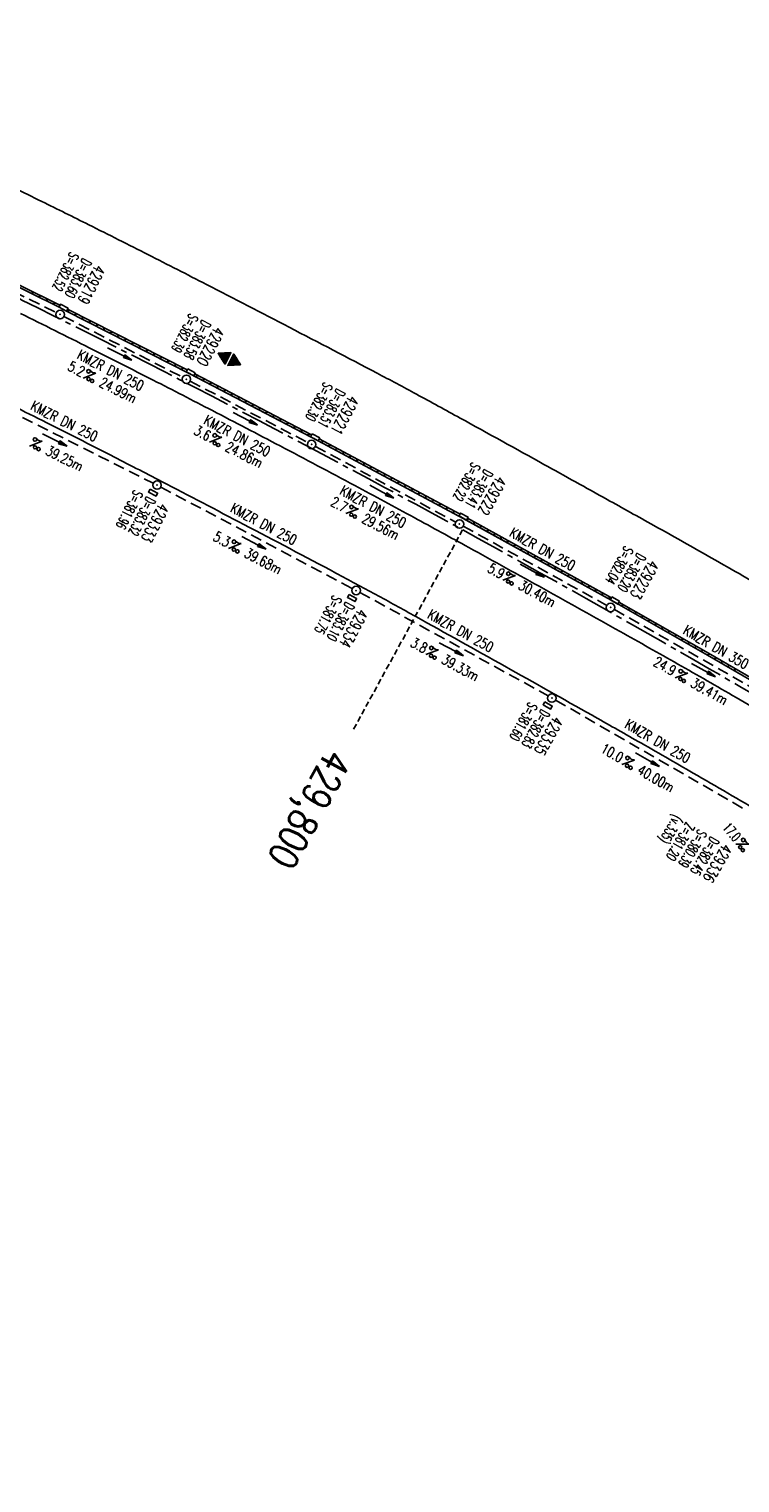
# Model space of a CAD drawing. Extents: x 450316 to 454644, y 428795 to 436505.
# Tile 28 of 256: x 454157 to 454282, y 428940 to 429196. Entities that reach past the tile are written whole.
import ezdxf
from ezdxf.enums import TextEntityAlignment as Align

# ---------------------------------------------------------------- set-up
doc = ezdxf.new("R2010")
doc.units = 0
doc.header["$LTSCALE"] = 2
doc.header["$MEASUREMENT"] = 0
for name, pattern in [('ACHSE', [5.5, 4, -0.5, 0.5, -0.5]), ('AUSGEZOGEN', [0]), ('GESTRICH-X2', [1.5, 1, -0.5]), ('GESTRICHELT', [0.75, 0.5, -0.25])]:
    doc.linetypes.add(name, pattern=pattern)
doc.layers.get('0').update_dxf_attribs({"linetype": 'CONTINUOUS'})
for name, color, linetype in [('ACHSETOP', 1, 'ACHSE'), ('FBR', 8, 'CONTINUOUS'), ('GEF', 1, 'AUSGEZOGEN'), ('HEKTOM', 1, 'GESTRICHELT'), ('KANAL', 7, 'GESTRICH-X2'), ('PFEIL', 7, 'CONTINUOUS'), ('RINNE', 8, 'CONTINUOUS'), ('SCHACHTNR', 6, 'CONTINUOUS'), ('SCHSYMBOL', 7, 'CONTINUOUS'), ('TEXTO', 4, 'CONTINUOUS'), ('TEXTU', 4, 'CONTINUOUS')]:
    doc.layers.add(name, color=color, linetype=linetype)
doc.styles.add('ROMANS', font='romans.shx', dxfattribs={"width": 0.8})

# ---------------------------------------------------------------- blocks, each defined once
blk = doc.blocks.new('PROM')
blk.add_line((1.57, 1.82), (0.02, 0.02))
for centre, radius in [((0.32, 1.51), 0.317), ((0.94, 0.29), 0.283), ((1.64, 0.29), 0.283)]:
    blk.add_circle(centre, radius)
blk.add_arc((0.99, 2.68), 1.03, 239.1414, 303.3549)
blk = doc.blocks.new('PFEIL2')
at = {"color": 0}
for p, q in [((0.88, 0), (-2.4, -0.01)), ((0.88, -0.27), (0.88, 0.28)), ((0.88, 0.28), (2.43, 0.01)), ((0.91, 0.27), (0.88, 0.26)), ((0.97, 0.26), (0.88, 0.25)), ((1.02, 0.25), (0.88, 0.23)), ((1.07, 0.24), (0.88, 0.21)), ((1.13, 0.23), (0.88, 0.19)), ((1.18, 0.22), (0.88, 0.17)), ((1.24, 0.21), (0.88, 0.15)), ((1.29, 0.21), (0.88, 0.14)), ((1.34, 0.2), (0.88, 0.12)), ((1.4, 0.19), (0.88, 0.1)), ((1.45, 0.18), (0.88, 0.08)), ((1.51, 0.17), (0.88, 0.06)), ((1.56, 0.16), (0.88, 0.04)), ((1.61, 0.15), (0.88, 0.02)), ((1.67, 0.14), (0.88, 0.01)), ((1.72, 0.13), (0.88, -0.01)), ((1.78, 0.12), (0.88, -0.03)), ((1.83, 0.11), (0.88, -0.05)), ((1.88, 0.1), (0.88, -0.07)), ((1.94, 0.09), (0.88, -0.09)), ((2.05, 0.08), (0.88, -0.12)), ((1.99, 0.08), (0.88, -0.11)), ((2.1, 0.07), (0.88, -0.14)), ((2.15, 0.06), (0.88, -0.16)), ((2.21, 0.05), (0.88, -0.18)), ((2.26, 0.04), (0.88, -0.2)), ((2.32, 0.03), (0.88, -0.22)), ((2.37, 0.02), (0.88, -0.23)), ((2.42, 0.01), (0.88, -0.25)), ((2.43, 0.01), (0.88, -0.27))]:
    blk.add_line(p, q, dxfattribs=at)
blk = doc.blocks.new('GST')
at = {"color": 0}
blk.add_circle((0, 0), 0.75, dxfattribs=at)
blk.add_point((0, 0), dxfattribs=at)
blk = doc.blocks.new('17')
blk.add_lwpolyline([(-0.76, -1.22), (0.75, -1.22), (0.75, -1.8), (-0.76, -1.8)], close=True)
blk.add_blockref('GST', (0, 0))
blk = doc.blocks.new('30S')
at = {"color": 0}
for p, q in [((-0.75, -0.58), (-0.75, 0)), ((-0.75, 0), (0.75, 0)), ((0.75, 0), (0.75, -0.58)), ((0.75, -0.58), (-0.75, -0.58))]:
    blk.add_line(p, q, dxfattribs=at)
blk.add_point((0, 0), dxfattribs=at)
blk = doc.blocks.new('13')
blk.add_lwpolyline([(0.76, 1.22), (-0.75, 1.22), (-0.75, 1.8), (0.76, 1.8)], close=True)
at = {"rotation": 180}
blk.add_blockref('GST', (0, 0), dxfattribs=at)
blk = doc.blocks.new('*X34')
at = {"color": 0}
for p, q in [((377.11, 181.02), (378.19, 182.1)), ((377.11, 180.99), (378.2, 182.08)), ((377.12, 181.04), (378.18, 182.1)), ((377.12, 180.99), (378.2, 182.08)), ((377.12, 180.99), (378.2, 182.07)), ((377.13, 180.99), (378.21, 182.06)), ((377.14, 181.06), (378.18, 182.11)), ((377.14, 180.99), (378.21, 182.06)), ((377.15, 181.09), (378.18, 182.11)), ((377.15, 180.99), (378.21, 182.05)), ((377.16, 181.11), (378.17, 182.12)), ((377.16, 180.99), (378.22, 182.05)), ((377.17, 181.13), (378.17, 182.13)), ((377.17, 180.99), (378.22, 182.04)), ((377.18, 181.15), (378.17, 182.13)), ((377.18, 180.99), (378.22, 182.04)), ((377.19, 180.99), (378.23, 182.03)), ((377.2, 181.17), (378.16, 182.14)), ((377.2, 180.99), (378.23, 182.02)), ((377.2, 180.99), (378.23, 182.02)), ((377.21, 181.19), (378.16, 182.14)), ((377.21, 180.99), (378.24, 182.01)), ((377.22, 181.21), (378.16, 182.15)), ((377.22, 180.99), (378.24, 182.01)), ((377.23, 181.23), (378.15, 182.15)), ((377.23, 180.99), (378.24, 182)), ((377.24, 180.99), (378.25, 182)), ((377.25, 181.25), (378.15, 182.16)), ((377.25, 180.99), (378.25, 181.99)), ((377.26, 181.27), (378.15, 182.16)), ((377.26, 180.99), (378.25, 181.99)), ((377.27, 181.29), (378.14, 182.17)), ((377.27, 180.99), (378.25, 181.98)), ((377.27, 180.99), (378.26, 181.97)), ((377.28, 181.32), (378.14, 182.18)), ((377.28, 180.99), (378.26, 181.97)), ((377.29, 181.34), (378.14, 182.18)), ((377.29, 180.99), (378.26, 181.96)), ((377.3, 180.99), (378.27, 181.96)), ((377.31, 181.36), (378.14, 182.19)), ((377.31, 180.99), (378.27, 181.95)), ((377.32, 181.38), (378.13, 182.19)), ((377.32, 180.99), (378.27, 181.95)), ((377.33, 181.4), (378.13, 182.2)), ((377.33, 180.99), (378.28, 181.94)), ((377.34, 181.42), (378.13, 182.2)), ((377.34, 180.99), (378.28, 181.93)), ((377.35, 181.44), (378.12, 182.21)), ((377.35, 180.99), (378.28, 181.93)), ((377.35, 180.99), (378.29, 181.92)), ((377.36, 180.99), (378.29, 181.92)), ((377.37, 181.46), (378.12, 182.22)), ((377.37, 180.99), (378.29, 181.91)), ((377.38, 181.48), (378.12, 182.22)), ((377.38, 180.99), (378.3, 181.91)), ((377.39, 181.5), (378.11, 182.23)), ((377.39, 180.99), (378.3, 181.9)), ((377.4, 181.52), (378.11, 182.23)), ((377.4, 180.99), (378.3, 181.9)), ((377.41, 181.55), (378.11, 182.24)), ((377.41, 180.99), (378.31, 181.89)), ((377.42, 180.99), (378.31, 181.88)), ((377.43, 181.57), (378.1, 182.24)), ((377.43, 180.99), (378.31, 181.88)), ((377.43, 180.99), (378.32, 181.87)), ((377.44, 181.59), (378.1, 182.25)), ((377.44, 180.99), (378.32, 181.87)), ((377.45, 181.61), (378.1, 182.25)), ((377.45, 180.99), (378.32, 181.86)), ((377.46, 181.63), (378.09, 182.26)), ((377.46, 180.99), (378.33, 181.86)), ((377.47, 181.65), (378.09, 182.27)), ((377.47, 180.99), (378.33, 181.85)), ((377.48, 180.99), (378.33, 181.85)), ((377.49, 181.67), (378.09, 182.27)), ((377.49, 180.99), (378.34, 181.84)), ((377.5, 181.69), (378.08, 182.28)), ((377.5, 180.99), (378.34, 181.83)), ((377.5, 180.99), (378.34, 181.83)), ((377.51, 181.71), (378.08, 182.28)), ((377.51, 180.99), (378.35, 181.82)), ((377.52, 181.73), (378.08, 182.29)), ((377.52, 180.99), (378.35, 181.82)), ((377.53, 181.75), (378.07, 182.29)), ((377.53, 180.99), (378.35, 181.81)), ((377.54, 180.99), (378.36, 181.81)), ((377.55, 181.78), (378.07, 182.3)), ((377.55, 180.99), (378.36, 181.8)), ((377.56, 181.8), (378.07, 182.3)), ((377.56, 180.99), (378.36, 181.79)), ((377.57, 181.82), (378.06, 182.31)), ((377.57, 180.99), (378.36, 181.79)), ((377.58, 181.84), (378.06, 182.32)), ((377.58, 180.99), (378.37, 181.78)), ((377.58, 180.99), (378.37, 181.78)), ((377.59, 180.99), (378.37, 181.77)), ((377.6, 181.86), (378.06, 182.32)), ((377.6, 180.99), (378.38, 181.77)), ((377.61, 181.88), (378.05, 182.33)), ((377.61, 180.99), (378.38, 181.76)), ((377.62, 181.9), (378.05, 182.33)), ((377.62, 180.99), (378.38, 181.76)), ((377.63, 181.92), (378.05, 182.34)), ((377.63, 180.99), (378.39, 181.75)), ((377.64, 181.94), (378.04, 182.34)), ((377.64, 180.99), (378.39, 181.74)), ((377.65, 180.99), (378.39, 181.74)), ((377.65, 180.99), (378.4, 181.73)), ((377.66, 181.96), (378.04, 182.35)), ((377.66, 180.99), (378.4, 181.73)), ((377.67, 181.98), (378.04, 182.36)), ((377.67, 180.99), (378.4, 181.72)), ((377.68, 182.01), (378.03, 182.36)), ((377.68, 180.99), (378.41, 181.72)), ((377.69, 182.03), (378.03, 182.37)), ((377.69, 180.99), (378.41, 181.71)), ((377.7, 182.05), (378.03, 182.37)), ((377.7, 180.99), (378.41, 181.71)), ((377.71, 180.99), (378.42, 181.7)), ((377.72, 182.07), (378.03, 182.38)), ((377.72, 180.99), (378.42, 181.69)), ((377.73, 182.09), (378.02, 182.38)), ((377.73, 180.99), (378.42, 181.69)), ((377.73, 180.99), (378.43, 181.68)), ((377.74, 182.11), (378.02, 182.39)), ((377.74, 180.99), (378.43, 181.68)), ((377.75, 182.13), (378.02, 182.39)), ((377.75, 180.99), (378.43, 181.67)), ((377.76, 182.15), (378.01, 182.4)), ((377.76, 180.99), (378.44, 181.67)), ((377.77, 180.99), (378.44, 181.66)), ((377.78, 182.17), (378.01, 182.41)), ((377.78, 180.99), (378.44, 181.65)), ((377.79, 182.19), (378.01, 182.41)), ((377.79, 180.99), (378.45, 181.65)), ((377.8, 182.21), (378, 182.42)), ((377.8, 180.99), (378.45, 181.64)), ((377.81, 182.24), (378, 182.42)), ((377.81, 180.99), (378.45, 181.64)), ((377.81, 180.99), (378.46, 181.63)), ((377.82, 182.26), (378, 182.43)), ((377.82, 180.99), (378.46, 181.63)), ((377.83, 180.99), (378.46, 181.62)), ((377.84, 182.28), (377.99, 182.43)), ((377.84, 180.99), (378.47, 181.62)), ((377.85, 182.3), (377.99, 182.44)), ((377.86, 182.32), (377.99, 182.44)), ((377.87, 182.34), (377.98, 182.45)), ((377.89, 182.36), (377.98, 182.46)), ((377.9, 182.38), (377.98, 182.46)), ((377.91, 182.4), (377.97, 182.47)), ((377.92, 182.42), (377.97, 182.47)), ((377.93, 182.44), (377.97, 182.48)), ((377.95, 182.47), (377.96, 182.48)), ((377.1, 180.56), (377.12, 180.58)), ((377.1, 180.57), (377.11, 180.58)), ((377.11, 180.55), (377.14, 180.58)), ((377.11, 180.55), (377.13, 180.58)), ((377.11, 180.56), (377.13, 180.58)), ((377.12, 180.53), (377.17, 180.58)), ((377.12, 180.53), (377.16, 180.58)), ((377.12, 180.54), (377.15, 180.58)), ((377.13, 180.51), (377.21, 180.58)), ((377.13, 180.51), (377.2, 180.58)), ((377.13, 180.52), (377.19, 180.58)), ((377.13, 180.52), (377.18, 180.58)), ((377.14, 180.49), (377.23, 180.58)), ((377.14, 180.49), (377.22, 180.58)), ((377.14, 180.5), (377.21, 180.58)), ((377.15, 180.47), (377.26, 180.58)), ((377.15, 180.48), (377.25, 180.58)), ((377.15, 180.48), (377.24, 180.58)), ((377.16, 180.46), (377.29, 180.58)), ((377.16, 180.46), (377.28, 180.58)), ((377.16, 180.47), (377.27, 180.58)), ((377.17, 180.44), (377.31, 180.58)), ((377.17, 180.44), (377.3, 180.58)), ((377.17, 180.45), (377.29, 180.58)), ((377.18, 180.42), (377.34, 180.58)), ((377.18, 180.43), (377.33, 180.58)), ((377.18, 180.43), (377.32, 180.58)), ((377.19, 180.41), (377.36, 180.58)), ((377.19, 180.41), (377.36, 180.58)), ((377.19, 180.42), (377.35, 180.58)), ((377.2, 180.39), (377.39, 180.58)), ((377.2, 180.39), (377.38, 180.58)), ((377.2, 180.4), (377.37, 180.58)), ((377.21, 180.37), (377.42, 180.58)), ((377.21, 180.38), (377.41, 180.58)), ((377.21, 180.38), (377.4, 180.58)), ((377.22, 180.35), (377.44, 180.58)), ((377.22, 180.36), (377.44, 180.58)), ((377.22, 180.37), (377.43, 180.58)), ((377.23, 180.34), (377.47, 180.58)), ((377.23, 180.34), (377.46, 180.58)), ((377.23, 180.35), (377.45, 180.58)), ((377.24, 180.32), (377.51, 180.58)), ((377.24, 180.32), (377.5, 180.58)), ((377.24, 180.33), (377.49, 180.58)), ((377.24, 180.33), (377.48, 180.58)), ((377.25, 180.3), (377.53, 180.58)), ((377.25, 180.3), (377.52, 180.58)), ((377.25, 180.31), (377.51, 180.58)), ((377.26, 180.28), (377.56, 180.58)), ((377.26, 180.29), (377.55, 180.58)), ((377.26, 180.29), (377.54, 180.58)), ((377.27, 180.27), (377.59, 180.58)), ((377.27, 180.27), (377.58, 180.58)), ((377.27, 180.28), (377.57, 180.58)), ((377.28, 180.25), (377.61, 180.58)), ((377.28, 180.25), (377.6, 180.58)), ((377.28, 180.26), (377.59, 180.58)), ((377.29, 180.23), (377.64, 180.58)), ((377.29, 180.24), (377.63, 180.58)), ((377.29, 180.24), (377.62, 180.58)), ((377.3, 180.21), (377.67, 180.58)), ((377.3, 180.22), (377.66, 180.58)), ((377.3, 180.23), (377.65, 180.58)), ((377.31, 180.2), (377.69, 180.58)), ((377.31, 180.2), (377.68, 180.58)), ((377.31, 180.21), (377.67, 180.58)), ((377.32, 180.18), (377.72, 180.58)), ((377.32, 180.19), (377.71, 180.58)), ((377.32, 180.19), (377.7, 180.58)), ((377.33, 180.16), (377.74, 180.58)), ((377.33, 180.17), (377.74, 180.58)), ((377.33, 180.18), (377.73, 180.58)), ((377.34, 180.16), (377.75, 180.58)), ((377.34, 180.15), (377.76, 180.58)), ((377.34, 180.15), (377.77, 180.58)), ((377.35, 180.14), (377.78, 180.58)), ((377.35, 180.14), (377.79, 180.58)), ((377.35, 180.13), (377.8, 180.58)), ((377.35, 180.12), (377.81, 180.58)), ((377.36, 180.12), (377.82, 180.58)), ((377.36, 180.11), (377.82, 180.58)), ((377.36, 180.11), (377.83, 180.58)), ((377.37, 180.1), (377.84, 180.58)), ((377.37, 180.1), (377.85, 180.58)), ((377.37, 180.09), (377.86, 180.58)), ((377.38, 180.09), (377.87, 180.58)), ((377.38, 180.08), (377.88, 180.58)), ((377.38, 180.07), (377.89, 180.58)), ((377.39, 180.07), (377.89, 180.58)), ((377.39, 180.06), (377.9, 180.58)), ((377.39, 180.06), (377.91, 180.58)), ((377.4, 180.05), (377.92, 180.58)), ((377.4, 180.05), (377.93, 180.58)), ((377.4, 180.04), (377.94, 180.58)), ((377.41, 180.04), (377.95, 180.58)), ((377.41, 180.03), (377.96, 180.58)), ((377.41, 180.02), (377.97, 180.58)), ((377.42, 180.02), (377.97, 180.58)), ((377.42, 180.01), (377.98, 180.58)), ((377.42, 180.01), (377.99, 180.58)), ((377.43, 180), (378, 180.58)), ((377.43, 180), (378.01, 180.58)), ((377.43, 179.99), (378.02, 180.58)), ((377.44, 179.98), (378.03, 180.58)), ((377.44, 179.98), (378.04, 180.58)), ((377.44, 179.97), (378.05, 180.58)), ((377.45, 179.97), (378.05, 180.58)), ((377.45, 179.96), (378.06, 180.58)), ((377.45, 179.96), (378.07, 180.58)), ((377.46, 179.95), (378.08, 180.58)), ((377.46, 179.95), (378.09, 180.58)), ((377.46, 179.94), (378.1, 180.58)), ((377.46, 179.93), (378.11, 180.58)), ((377.47, 179.93), (378.12, 180.58)), ((377.47, 179.92), (378.12, 180.58)), ((377.47, 179.92), (378.13, 180.58)), ((377.48, 179.91), (378.14, 180.58)), ((377.48, 179.91), (378.15, 180.58)), ((377.48, 179.9), (378.16, 180.58)), ((377.49, 179.9), (378.17, 180.58)), ((377.49, 179.89), (378.18, 180.58)), ((377.49, 179.88), (378.19, 180.58)), ((377.5, 179.88), (378.2, 180.58)), ((377.5, 179.87), (378.2, 180.58)), ((377.5, 179.87), (378.21, 180.58)), ((377.51, 179.86), (378.22, 180.58)), ((377.51, 179.86), (378.23, 180.58)), ((377.51, 179.85), (378.24, 180.58)), ((377.52, 179.84), (378.25, 180.58)), ((377.52, 179.84), (378.26, 180.58)), ((377.52, 179.83), (378.27, 180.58)), ((377.53, 179.83), (378.28, 180.58)), ((377.53, 179.82), (378.28, 180.58)), ((377.53, 179.82), (378.29, 180.58)), ((377.54, 179.81), (378.3, 180.58)), ((377.54, 179.81), (378.31, 180.58)), ((377.54, 179.8), (378.32, 180.58)), ((377.55, 179.79), (378.33, 180.58)), ((377.55, 179.79), (378.34, 180.58)), ((377.55, 179.78), (378.35, 180.58)), ((377.56, 179.78), (378.35, 180.58)), ((377.56, 179.77), (378.36, 180.58)), ((377.56, 179.77), (378.37, 180.58)), ((377.57, 179.76), (378.38, 180.58)), ((377.57, 179.76), (378.39, 180.58)), ((377.57, 179.75), (378.4, 180.58)), ((377.57, 179.74), (378.41, 180.58)), ((377.58, 179.74), (378.42, 180.58)), ((377.58, 179.73), (378.43, 180.58)), ((377.58, 179.73), (378.43, 180.58)), ((377.59, 179.72), (378.44, 180.58)), ((377.59, 179.72), (378.45, 180.58)), ((377.59, 179.71), (378.46, 180.58)), ((377.6, 179.7), (378.47, 180.58)), ((377.6, 179.7), (378.48, 180.58)), ((377.6, 179.69), (378.49, 180.58)), ((377.61, 179.69), (378.5, 180.58)), ((377.61, 179.68), (378.5, 180.58)), ((377.61, 179.68), (378.51, 180.58)), ((377.62, 179.67), (378.52, 180.58)), ((377.62, 179.67), (378.53, 180.58)), ((377.62, 179.66), (378.54, 180.58)), ((377.63, 179.65), (378.55, 180.58)), ((377.63, 179.65), (378.56, 180.58)), ((377.63, 179.64), (378.57, 180.58)), ((377.64, 179.64), (378.58, 180.58)), ((377.64, 179.63), (378.58, 180.58)), ((377.64, 179.63), (378.59, 180.58)), ((377.65, 179.62), (378.6, 180.58)), ((377.65, 179.62), (378.61, 180.58)), ((377.65, 179.61), (378.62, 180.58)), ((377.66, 179.6), (378.63, 180.58)), ((377.66, 179.6), (378.64, 180.58)), ((377.66, 179.59), (378.65, 180.58)), ((377.67, 179.59), (378.66, 180.58)), ((377.67, 179.58), (378.66, 180.58)), ((377.67, 179.58), (378.67, 180.58)), ((377.68, 179.57), (378.68, 180.58)), ((377.68, 179.56), (378.69, 180.58)), ((377.68, 179.56), (378.7, 180.58)), ((377.68, 179.55), (378.71, 180.58)), ((377.69, 179.55), (378.72, 180.58)), ((377.69, 179.54), (378.73, 180.58)), ((377.69, 179.54), (378.73, 180.58)), ((377.7, 179.53), (378.74, 180.58)), ((377.7, 179.53), (378.75, 180.58)), ((377.7, 179.52), (378.76, 180.58)), ((377.71, 179.51), (378.77, 180.58)), ((377.71, 179.51), (378.78, 180.58)), ((377.71, 179.5), (378.79, 180.58)), ((377.72, 179.5), (378.8, 180.58)), ((377.72, 179.49), (378.81, 180.58)), ((377.72, 179.49), (378.81, 180.58)), ((377.73, 179.47), (378.81, 180.54)), ((377.74, 179.46), (378.79, 180.52)), ((377.74, 179.46), (378.78, 180.5)), ((377.74, 179.45), (378.77, 180.48)), ((377.75, 179.45), (378.76, 180.46)), ((377.75, 179.44), (378.75, 180.44)), ((377.75, 179.44), (378.73, 180.42)), ((377.76, 179.43), (378.72, 180.4)), ((377.76, 179.42), (378.71, 180.37)), ((377.76, 179.42), (378.7, 180.35)), ((377.77, 179.41), (378.68, 180.33)), ((377.77, 179.41), (378.67, 180.31)), ((377.77, 179.4), (378.66, 180.29)), ((377.78, 179.4), (378.65, 180.27)), ((377.78, 179.39), (378.64, 180.25)), ((377.78, 179.39), (378.62, 180.23)), ((377.79, 179.38), (378.61, 180.21)), ((377.79, 179.37), (378.6, 180.19)), ((377.79, 179.37), (378.59, 180.17)), ((377.79, 179.36), (378.58, 180.14)), ((377.8, 179.36), (378.56, 180.12)), ((377.8, 179.35), (378.55, 180.1)), ((377.8, 179.35), (378.54, 180.08)), ((377.81, 179.34), (378.53, 180.06)), ((377.81, 179.33), (378.52, 180.04)), ((377.81, 179.33), (378.5, 180.02)), ((377.82, 179.32), (378.49, 180)), ((377.82, 179.32), (378.48, 179.98)), ((377.82, 179.31), (378.47, 179.96)), ((377.83, 179.31), (378.46, 179.94)), ((377.83, 179.3), (378.44, 179.91)), ((377.83, 179.3), (378.43, 179.89)), ((377.84, 179.29), (378.42, 179.87)), ((377.84, 179.28), (378.41, 179.85)), ((377.84, 179.28), (378.4, 179.83)), ((377.85, 180.99), (378.47, 181.61)), ((377.85, 179.27), (378.38, 179.81)), ((377.85, 179.27), (378.37, 179.79)), ((377.85, 179.26), (378.36, 179.77)), ((377.86, 180.99), (378.47, 181.6)), ((377.86, 179.26), (378.35, 179.75)), ((377.86, 179.25), (378.33, 179.73)), ((377.86, 179.25), (378.32, 179.71)), ((377.87, 180.99), (378.47, 181.6)), ((377.87, 179.24), (378.31, 179.68)), ((377.87, 179.23), (378.3, 179.66)), ((377.88, 180.99), (378.48, 181.59)), ((377.88, 180.99), (378.48, 181.59)), ((377.89, 180.99), (378.48, 181.58)), ((377.9, 180.99), (378.49, 181.58)), ((377.91, 180.99), (378.49, 181.57)), ((377.92, 180.99), (378.49, 181.57)), ((377.93, 180.99), (378.5, 181.56)), ((377.94, 180.99), (378.5, 181.55)), ((377.95, 180.99), (378.5, 181.55)), ((377.96, 180.99), (378.51, 181.54)), ((377.96, 180.99), (378.51, 181.54)), ((377.97, 180.99), (378.51, 181.53)), ((377.98, 180.99), (378.52, 181.53)), ((377.99, 180.99), (378.52, 181.52)), ((378, 180.99), (378.52, 181.51)), ((378.01, 180.99), (378.53, 181.51)), ((378.02, 180.99), (378.53, 181.5)), ((378.03, 180.99), (378.53, 181.5)), ((378.03, 180.99), (378.54, 181.49)), ((378.04, 180.99), (378.54, 181.49)), ((378.05, 180.99), (378.54, 181.48)), ((378.06, 180.99), (378.55, 181.48)), ((378.07, 180.99), (378.55, 181.47)), ((378.08, 180.99), (378.55, 181.46)), ((378.09, 180.99), (378.56, 181.46)), ((378.1, 180.99), (378.56, 181.45)), ((378.11, 180.99), (378.56, 181.45)), ((378.11, 180.99), (378.57, 181.44)), ((378.12, 180.99), (378.57, 181.44)), ((378.13, 180.99), (378.57, 181.43)), ((378.14, 180.99), (378.58, 181.42)), ((378.15, 180.99), (378.58, 181.42)), ((378.16, 180.99), (378.58, 181.41)), ((378.17, 180.99), (378.58, 181.41)), ((378.18, 180.99), (378.59, 181.4)), ((378.19, 180.99), (378.59, 181.4)), ((378.19, 180.99), (378.59, 181.39)), ((378.2, 180.99), (378.6, 181.39)), ((378.21, 180.99), (378.6, 181.38)), ((378.22, 180.99), (378.6, 181.37)), ((378.23, 180.99), (378.61, 181.37)), ((378.24, 180.99), (378.61, 181.36)), ((378.25, 180.99), (378.61, 181.36)), ((378.26, 180.99), (378.62, 181.35)), ((378.26, 180.99), (378.62, 181.35)), ((378.27, 180.99), (378.62, 181.34)), ((378.28, 180.99), (378.63, 181.34)), ((378.29, 180.99), (378.63, 181.33)), ((378.3, 180.99), (378.63, 181.32)), ((378.31, 180.99), (378.64, 181.32)), ((378.32, 180.99), (378.64, 181.31)), ((378.33, 180.99), (378.64, 181.31)), ((378.34, 180.99), (378.65, 181.3)), ((378.34, 180.99), (378.65, 181.3)), ((378.35, 180.99), (378.65, 181.29)), ((378.36, 180.99), (378.66, 181.28)), ((378.37, 180.99), (378.66, 181.28)), ((378.38, 180.99), (378.66, 181.27)), ((378.39, 180.99), (378.67, 181.27)), ((378.4, 180.99), (378.67, 181.26)), ((378.41, 180.99), (378.67, 181.26)), ((378.42, 180.99), (378.68, 181.25)), ((378.42, 180.99), (378.68, 181.25)), ((378.43, 180.99), (378.68, 181.24)), ((378.44, 180.99), (378.69, 181.23)), ((378.45, 180.99), (378.69, 181.23)), ((378.46, 180.99), (378.69, 181.22)), ((378.47, 180.99), (378.69, 181.22)), ((378.48, 180.99), (378.7, 181.21)), ((378.49, 180.99), (378.7, 181.21)), ((378.49, 180.99), (378.7, 181.2)), ((378.5, 180.99), (378.71, 181.2)), ((378.51, 180.99), (378.71, 181.19)), ((378.52, 180.99), (378.71, 181.18)), ((378.53, 180.99), (378.72, 181.18)), ((378.54, 180.99), (378.72, 181.17)), ((378.55, 180.99), (378.72, 181.17)), ((378.56, 180.99), (378.73, 181.16)), ((378.57, 180.99), (378.73, 181.16)), ((378.57, 180.99), (378.73, 181.15)), ((378.58, 180.99), (378.74, 181.14)), ((378.59, 180.99), (378.74, 181.14)), ((378.6, 180.99), (378.74, 181.13)), ((378.61, 180.99), (378.75, 181.13)), ((378.62, 180.99), (378.75, 181.12)), ((378.63, 180.99), (378.75, 181.12)), ((378.64, 180.99), (378.76, 181.11)), ((378.64, 180.99), (378.76, 181.11)), ((378.65, 180.99), (378.76, 181.1)), ((378.66, 180.99), (378.77, 181.09)), ((378.67, 180.99), (378.77, 181.09)), ((378.68, 180.99), (378.77, 181.08)), ((378.69, 180.99), (378.78, 181.08)), ((378.7, 180.99), (378.78, 181.07)), ((378.71, 180.99), (378.78, 181.07)), ((378.72, 180.99), (378.79, 181.06)), ((378.72, 180.99), (378.79, 181.06)), ((378.73, 180.99), (378.79, 181.05)), ((378.74, 180.99), (378.8, 181.04)), ((378.75, 180.99), (378.8, 181.04)), ((378.76, 180.99), (378.8, 181.03)), ((378.77, 180.99), (378.8, 181.03)), ((378.78, 180.99), (378.81, 181.02)), ((378.79, 180.99), (378.81, 181.02)), ((378.8, 180.99), (378.81, 181.01)), ((378.8, 180.99), (378.82, 181)), ((378.81, 180.99), (378.82, 181)), ((377.87, 179.23), (378.29, 179.64)), ((377.88, 179.22), (378.27, 179.62)), ((377.88, 179.22), (378.26, 179.6)), ((377.88, 179.21), (378.25, 179.58)), ((377.89, 179.21), (378.24, 179.56)), ((377.89, 179.2), (378.23, 179.54)), ((377.89, 179.19), (378.21, 179.52)), ((377.89, 179.19), (378.2, 179.5)), ((377.9, 179.18), (378.19, 179.48)), ((377.9, 179.18), (378.18, 179.45)), ((377.9, 179.17), (378.17, 179.43)), ((377.91, 179.17), (378.15, 179.41)), ((377.91, 179.16), (378.14, 179.39)), ((377.91, 179.16), (378.13, 179.37)), ((377.92, 179.15), (378.12, 179.35)), ((377.92, 179.14), (378.11, 179.33)), ((377.92, 179.14), (378.09, 179.31)), ((377.93, 179.13), (378.08, 179.29)), ((377.93, 179.13), (378.07, 179.27)), ((377.93, 179.12), (378.06, 179.25)), ((377.94, 179.12), (378.04, 179.22)), ((377.94, 179.11), (378.03, 179.2)), ((377.94, 179.11), (378.02, 179.18)), ((377.95, 179.1), (378.01, 179.16)), ((377.95, 179.09), (378, 179.14)), ((377.95, 179.09), (377.98, 179.12)), ((377.96, 179.08), (377.97, 179.1))]:
    blk.add_line(p, q, dxfattribs=at)
blk = doc.blocks.new('HOCHP')
for points in [[(-0.01, 2.24), (-1.15, 0.27), (1.12, 0.27)], [(-0.01, -2.24), (-1.15, -0.27), (1.12, -0.27)]]:
    blk.add_lwpolyline(points, close=True)
at = {"xscale": 1.311372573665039, "yscale": 1.311372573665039, "zscale": 1.311372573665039}
blk.add_blockref('*X34', (-495.66, -237.08), dxfattribs=at)

msp = doc.modelspace()

# ---------------------------------------------------------------- linework, layer by layer
at = {"layer": 'ACHSETOP', "flags": 128}
msp.add_lwpolyline([(452882.25, 430569.49), (452879.03, 430544.7), (452876.58, 430519.82), (452874.91, 430494.88), (452874.02, 430469.89), (452873.92, 430444.9), (452874.59, 430419.91), (452876.05, 430394.95), (452878.29, 430370.05), (452881.31, 430345.23), (452885.25, 430320.53), (452889.66, 430295.95), (452894.99, 430271.52), (452901.08, 430247.28), (452903.96, 430236.83), (452907.81, 430223.2), (452914.61, 430199.14), (452921.4, 430175.08), (452928.2, 430151.02), (452934.99, 430126.97), (452941.79, 430102.91), (452948.59, 430078.85), (452955.39, 430054.79), (452962.18, 430030.73), (452968.98, 430006.67), (452975.78, 429982.61), (452981.97, 429960.67), (452982.57, 429958.56), (452989.81, 429934.63), (452997.79, 429910.94), (453006.51, 429887.51), (453015.96, 429864.36), (453026.12, 429841.52), (453036.99, 429819.01), (453048.56, 429796.85), (453060.82, 429775.06), (453073.75, 429753.67), (453087.35, 429732.69), (453101.59, 429712.15), (453116.47, 429692.06), (453131.97, 429672.44), (453148.07, 429653.32), (453164.77, 429634.71), (453182.03, 429616.64), (453199.86, 429599.1), (453218.22, 429582.14), (453237.1, 429565.76), (453256.49, 429549.97), (453276.36, 429534.8), (453296.69, 429520.26), (453317.47, 429506.36), (453338.67, 429493.12), (453360.28, 429480.54), (453382.27, 429468.65), (453404.61, 429457.45), (453427.3, 429446.95), (453450.31, 429437.17), (453455.65, 429435.02), (453473.53, 429427.89), (453496.75, 429418.64), (453519.97, 429409.38), (453543.2, 429400.12), (453566.42, 429390.87), (453589.64, 429381.61), (453612.87, 429372.36), (453636.09, 429363.1), (453659.31, 429353.84), (453682.54, 429344.59), (453705.76, 429335.33), (453728.98, 429326.08), (453752.21, 429316.82), (453775.43, 429307.57), (453798.65, 429298.31), (453821.88, 429289.05), (453845.1, 429279.8), (453868.32, 429270.54), (453891.55, 429261.28), (453896.83, 429259.18), (453961.22, 429233.52, -0.000003), (453966.34, 429231.47, -0.000001), (453992.07, 429221.22, -0.003794), (454011.42, 429213.34, -0.001728), (454053.72, 429195.55, -0.007748), (454090.31, 429179.35, -0.005168), (454144.52, 429153.66, -0.006197), (454189.08, 429131.27, -0.006166), (454233.31, 429107.68, -0.005197), (454276.72, 429083.23, -0.005161), (454319.92, 429057.71, -0.004418), (454344.17, 429042.75, -0.003181), (454377.54, 429021.46, -0.001663), (454389.57, 429013.62)], format="xyb", dxfattribs=at)
at = {"layer": 'FBR', "flags": 128}
for points in [[(453276.71, 431178.63, -0.000118), (453287.06, 431188.26, -0.000276), (453291.49, 431192.36, -0.000001), (453311.41, 431210.82, -0.000243), (453311.47, 431210.88, -0.000468), (453320.71, 431219.4, 0.000406), (453331.34, 431229.21, 0.000197), (453340.22, 431237.43, -0.00015), (453349.11, 431245.64, -0.000461), (453368.01, 431263.09, 0.000541), (453384.11, 431277.95, 0.000242), (453392.43, 431285.66, -0.000279)], [(454069.82, 429207.71, 0.000001), (454080.23, 429202.87, -0.000001), (454090.64, 429198.04, -0.000067)], [(454048.07, 429217.82, -0.000004), (454063.75, 429210.53, 0.000012)], [(454149.31, 429170.36, -0.0016), (454159.21, 429165.53, -0.001796), (454167.48, 429161.42, -0.001414), (454177.97, 429156.14, -0.001291), (454188.21, 429150.9, -0.000905), (454202.79, 429143.36, -0.001425), (454218.24, 429135.29, -0.003156), (454225.18, 429131.58, -0.001545), (454232.87, 429127.38, -0.000802), (454247.63, 429119.22, -0.000324), (454258.74, 429113.05, -0.000439), (454266.96, 429108.47, -0.001763), (454278.54, 429101.94, -0.001845), (454289.57, 429095.62, -0.002005), (454300.62, 429089.18, -0.002477), (454309.51, 429083.88, -0.00024), (454312.14, 429082.3, 0.000031), (454332.72, 429069.89, 0.000279), (454339.11, 429066.04, 0.000131), (454352.75, 429057.84)], [(454350.78, 429036.31, 0.000705), (454341.56, 429042.05, 0.001895), (454338.12, 429044.16, 0.000029), (454316.91, 429057.11, 0.000778), (454316.11, 429057.59, 0.001455), (454304.76, 429064.43, 0.001383), (454292.77, 429071.55, 0.002029), (454281.49, 429078.15, 0.002237), (454271.2, 429084.05, 0.001338), (454261.04, 429089.78, 0.001013), (454247.6, 429097.28, 0.000866), (454234.39, 429104.59, 0.001192), (454224.76, 429109.86, 0.001981), (454214.33, 429115.48, 0.001574), (454201.16, 429122.47, 0.001468), (454189.24, 429128.7, 0.001686), (454178.84, 429134.05, 0.001462), (454167.56, 429139.76, 0.001369), (454155.48, 429145.79, 0.001169)], [(454148.01, 429132.56, -0.001802), (454160.07, 429126.55, -0.001918), (454171.35, 429120.82, -0.001441), (454180.3, 429116.2, -0.000888), (454194.79, 429108.64, -0.001278), (454210.99, 429100.08, -0.002937), (454218.01, 429096.3, -0.001917), (454225.06, 429092.42, -0.000859), (454240.76, 429083.65, -0.000569), (454256.11, 429075.02, -0.001076), (454264.21, 429070.43, -0.002032), (454273.92, 429064.85, -0.001615), (454286.1, 429057.74, -0.001254), (454298.4, 429050.45, -0.001774), (454307.07, 429045.25, -0.000727), (454307.91, 429044.74, -0.00003), (454328.15, 429032.4, -0.001133), (454329.9, 429031.33, -0.000319), (454336.08, 429027.52)]]:
    msp.add_lwpolyline(points, format="xyb", dxfattribs=at)
for points in [[(454162.24, 429146.89), (454141.33, 429157.22)], [(454357.15, 429036.97), (454340.4, 429047.32), (454324.55, 429057.01), (454306.46, 429067.97), (454294.18, 429075.33), (454276.44, 429085.63), (454259.98, 429094.99), (454233.41, 429109.71), (454207.21, 429123.74), (454185.3, 429135.17), (454163.58, 429146.21)]]:
    msp.add_lwpolyline(points, dxfattribs=at)
at = {"layer": 'HEKTOM'}
msp.add_line((454233.31, 429107.69), (454214.12, 429072.59), dxfattribs=at)
at = {"layer": 'KANAL'}
for p, q in [((454140.88, 429156.31), (454161.75, 429145.94)), ((454163.09, 429145.28), (454184, 429134.56)), ((454185.34, 429133.88), (454206.06, 429123.06)), ((454145.09, 429132.88), (454178.81, 429115.91)), ((454207.38, 429122.38), (454232.09, 429109.06)), ((454180.16, 429115.22), (454213.91, 429097.34)), ((454233.41, 429108.34), (454258.72, 429094.38)), ((454215.22, 429096.66), (454248.38, 429078.44)), ((454260.03, 429093.66), (454292.97, 429074.94)), ((454249.69, 429077.69), (454283.03, 429058.44))]:
    msp.add_line(p, q, dxfattribs=at)
at = {"layer": 'RINNE'}
for p, q in [((454157.28, 429149.34), (454157.82, 429149.51)), ((454158.55, 429148.71), (454159.09, 429148.88)), ((454159.83, 429148.08), (454160.37, 429148.25)), ((454161.1, 429147.45), (454161.64, 429147.62)), ((454163.64, 429146.18), (454164.18, 429146.36)), ((454164.9, 429145.54), (454165.43, 429145.72)), ((454166.15, 429144.91), (454166.68, 429145.08)), ((454167.4, 429144.27), (454167.94, 429144.45)), ((454168.66, 429143.63), (454169.19, 429143.81)), ((454169.91, 429142.99), (454170.44, 429143.17)), ((454171.16, 429142.36), (454171.7, 429142.53)), ((454172.42, 429141.72), (454172.95, 429141.9)), ((454173.67, 429141.08), (454174.21, 429141.26)), ((454174.93, 429140.45), (454175.46, 429140.62)), ((454176.18, 429139.81), (454176.71, 429139.99)), ((454177.43, 429139.17), (454177.97, 429139.35)), ((454178.69, 429138.53), (454179.22, 429138.71)), ((454179.94, 429137.9), (454180.47, 429138.07)), ((454181.19, 429137.26), (454181.73, 429137.44)), ((454182.45, 429136.62), (454182.98, 429136.8)), ((454183.7, 429135.99), (454184.23, 429136.16)), ((454186.19, 429134.71), (454186.72, 429134.88)), ((454187.43, 429134.06), (454187.96, 429134.24)), ((454188.66, 429133.42), (454189.19, 429133.59)), ((454189.89, 429132.77), (454190.42, 429132.95)), ((454191.13, 429132.13), (454191.66, 429132.31)), ((454192.36, 429131.49), (454192.89, 429131.66)), ((454193.6, 429130.84), (454194.12, 429131.02)), ((454194.83, 429130.2), (454195.36, 429130.37)), ((454196.06, 429129.55), (454196.59, 429129.73)), ((454197.3, 429128.91), (454197.82, 429129.09)), ((454198.53, 429128.27), (454199.06, 429128.44)), ((454199.76, 429127.62), (454200.29, 429127.8)), ((454201, 429126.98), (454201.53, 429127.16)), ((454202.23, 429126.34), (454202.76, 429126.51)), ((454203.47, 429125.69), (454203.99, 429125.87)), ((454204.7, 429125.05), (454205.23, 429125.22)), ((454205.93, 429124.4), (454206.46, 429124.58)), ((454208.38, 429123.11), (454208.9, 429123.28)), ((454209.6, 429122.46), (454210.12, 429122.63)), ((454210.81, 429121.81), (454211.33, 429121.98)), ((454212.03, 429121.16), (454212.55, 429121.33)), ((454213.24, 429120.51), (454213.76, 429120.68)), ((454214.45, 429119.86), (454214.98, 429120.03)), ((454215.67, 429119.21), (454216.19, 429119.38)), ((454216.88, 429118.56), (454217.41, 429118.73)), ((454218.1, 429117.91), (454218.62, 429118.08)), ((454219.31, 429117.26), (454219.84, 429117.43)), ((454220.53, 429116.61), (454221.05, 429116.78)), ((454221.74, 429115.96), (454222.27, 429116.13)), ((454222.96, 429115.31), (454223.48, 429115.48)), ((454224.17, 429114.66), (454224.7, 429114.83)), ((454225.39, 429114.01), (454225.91, 429114.18)), ((454226.6, 429113.36), (454227.12, 429113.53)), ((454227.82, 429112.71), (454228.34, 429112.88)), ((454229.03, 429112.06), (454229.55, 429112.23)), ((454230.25, 429111.41), (454230.77, 429111.58)), ((454231.46, 429110.76), (454231.98, 429110.93)), ((454234.05, 429109.51), (454234.39, 429109.62)), ((454235.07, 429108.79), (454235.58, 429108.97)), ((454236.26, 429108.14), (454236.77, 429108.31)), ((454237.45, 429107.48), (454237.96, 429107.65)), ((454238.63, 429106.82), (454239.15, 429106.99)), ((454239.82, 429106.16), (454240.34, 429106.33)), ((454241.01, 429105.5), (454241.53, 429105.67)), ((454242.2, 429104.84), (454242.72, 429105.01)), ((454243.39, 429104.18), (454243.9, 429104.35)), ((454244.58, 429103.52), (454245.09, 429103.7)), ((454245.77, 429102.86), (454246.28, 429103.04)), ((454246.95, 429102.21), (454247.47, 429102.38)), ((454248.14, 429101.55), (454248.66, 429101.72)), ((454249.33, 429100.89), (454249.85, 429101.06)), ((454250.52, 429100.23), (454251.04, 429100.4)), ((454251.71, 429099.57), (454252.22, 429099.74)), ((454252.9, 429098.91), (454253.41, 429099.08)), ((454254.09, 429098.25), (454254.6, 429098.42)), ((454255.28, 429097.59), (454255.79, 429097.77)), ((454256.46, 429096.94), (454256.98, 429097.11)), ((454257.65, 429096.28), (454258.17, 429096.45)), ((454258.84, 429095.62), (454259.36, 429095.79)), ((454261.2, 429094.29), (454261.71, 429094.46)), ((454262.37, 429093.63), (454262.88, 429093.8)), ((454263.54, 429092.96), (454264.05, 429093.13)), ((454264.71, 429092.3), (454265.22, 429092.47)), ((454265.88, 429091.63), (454266.39, 429091.8)), ((454267.05, 429090.97), (454267.56, 429091.14)), ((454268.22, 429090.3), (454268.73, 429090.47)), ((454269.39, 429089.64), (454269.9, 429089.81)), ((454270.56, 429088.97), (454271.07, 429089.14)), ((454271.73, 429088.31), (454272.24, 429088.48)), ((454272.9, 429087.64), (454273.41, 429087.81)), ((454274.07, 429086.98), (454274.58, 429087.15)), ((454275.24, 429086.32), (454275.75, 429086.48)), ((454276.41, 429085.65), (454276.92, 429085.82)), ((454277.57, 429084.98), (454278.08, 429085.15)), ((454278.72, 429084.31), (454279.23, 429084.48)), ((454279.88, 429083.64), (454280.38, 429083.81)), ((454281.03, 429082.97), (454281.54, 429083.14))]:
    msp.add_line(p, q, dxfattribs=at)
for points in [[(454162.24, 429146.89), (454141.33, 429157.22)], [(454162.41, 429147.24), (454141.5, 429157.58)], [(454184.82, 429135.87), (454163.76, 429146.57)], [(454206.54, 429124.09), (454185.3, 429135.17), (454163.58, 429146.21)], [(454206.73, 429124.44), (454186.15, 429135.18)], [(454232.86, 429110.46), (454208.05, 429123.74)], [(454232.67, 429110.11), (454207.87, 429123.39)], [(454357.15, 429036.97), (454340.4, 429047.32), (454324.55, 429057.01), (454306.46, 429067.97), (454294.18, 429075.33), (454276.44, 429085.63), (454259.98, 429094.99), (454233.99, 429109.39)], [(454259.52, 429095.7), (454234.18, 429109.75)], [(454293.73, 429076.05), (454276.64, 429085.98), (454260.83, 429094.96)]]:
    msp.add_lwpolyline(points, dxfattribs=at)
at = {"layer": 'SCHSYMBOL'}
msp.add_lwpolyline([(454163.58, 429146.21), (454162.24, 429146.89), (454162.5, 429147.41), (454163.84, 429146.73)], close=True, dxfattribs=at)

# ---------------------------------------------------------------- block references
at = {"layer": 'GEF', "rotation": 62.59975936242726}
msp.add_blockref('HOCHP', (454192.24, 429137.78), dxfattribs=at)
at = {"layer": 'PFEIL'}
for p, rotation in [((454172.91, 429138.66), 332.8352), ((454195.06, 429127.25), 332.501), ((454161.51, 429123.5), 333.3207), ((454219.08, 429114.4), 331.6935), ((454196.56, 429105.41), 332.0808), ((454245.58, 429100.49), 331.1041), ((454231.32, 429086.66), 331.2128999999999), ((454275.72, 429082.99), 330.4003), ((454265.85, 429067.2), 329.9963999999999)]:
    msp.add_blockref('PFEIL2', p, dxfattribs=dict(at, rotation=rotation))
at = {"layer": 'SCHSYMBOL'}
for name, p, rotation in [('GST', (454162.44, 429145.62), 153.4145999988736), ('GST', (454184.67, 429134.21), 152.7637999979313), ('30S', (454185.3, 429135.17), 152.0127141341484), ('GST', (454206.72, 429122.73), 152.1166000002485), ('30S', (454207.21, 429123.74), 151.494047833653), ('17', (454179.5, 429115.58), 332.6609000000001), ('13', (454232.75, 429108.71), 331.347), ('17', (454214.56, 429097), 331.6186999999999), ('30S', (454259.98, 429094.99), 150.3710524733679), ('GST', (454259.37, 429094.02), 150.5553000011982), ('17', (454249.03, 429078.06), 330.5858)]:
    msp.add_blockref(name, p, dxfattribs=dict(at, rotation=rotation))
at = {"layer": 'TEXTU'}
for p, rotation in [((454166.47, 429134.41), 332.8352), ((454157.04, 429122.39), 333.3207), ((454188.69, 429123.12), 332.501), ((454212.75, 429110.54), 331.6935), ((454192.07, 429104.4), 332.0808), ((454240.36, 429098.79), 331.1041), ((454226.8, 429085.71), 331.2128999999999), ((454270.7, 429081.63), 330.4003), ((454261.32, 429066.35), 329.9963999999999), ((454281.37, 429052.32), 310.5824)]:
    msp.add_blockref('PROM', p, dxfattribs=dict(at, rotation=rotation))

# ---------------------------------------------------------------- texts
at = {"layer": 'HEKTOM', "style": 'ROMANS', "width": 0.8}
msp.add_text('429,800', height=5, rotation=241.3213, dxfattribs=at).set_placement((454209.53, 429069.41))
at = {"layer": 'SCHACHTNR', "style": 'ROMANS'}
for s, height, rotation, width, p in [('S=382.52', 1.8, 243.4146, 0.6, (454164.22, 429156.76)), ('D=383.60', 1.8, 243.4146, 0.6, (454166.44, 429155.63)), ('429219', 2, 243.4146, 0.7, (454168.69, 429154.51)), ('S=382.39', 1.8, 242.7638, 0.6, (454185.26, 429145.92)), ('D=383.58', 1.8, 242.7638, 0.6, (454187.47, 429144.76)), ('429220', 2, 242.7638, 0.7, (454189.69, 429143.63)), ('S=382.30', 1.8, 242.1166, 0.6, (454208.93, 429133.84)), ('D=383.51', 1.8, 242.1166, 0.6, (454211.15, 429132.69)), ('429221', 2, 242.1166, 0.7, (454213.37, 429131.5)), ('S=382.22', 1.8, 241.347, 0.6, (454234.99, 429119.71)), ('D=383.41', 1.8, 241.347, 0.6, (454237.17, 429118.49)), ('429222', 2, 241.347, 0.7, (454239.36, 429117.3)), ('S=381.96', 1.8, 242.6609, 0.6, (454175.5, 429114.84)), ('D=383.32', 1.8, 242.6609, 0.6, (454177.72, 429113.69)), ('429333', 2, 242.6609, 0.7, (454179.94, 429112.53)), ('S=382.04', 1.8, 240.5553, 0.6, (454261.91, 429104.99)), ('D=383.20', 1.8, 240.5553, 0.6, (454264.1, 429103.74)), ('429223', 2, 240.5553, 0.7, (454266.26, 429102.52)), ('S=381.75', 1.8, 241.6187, 0.6, (454210.56, 429096.31)), ('D=383.10', 1.8, 241.6187, 0.6, (454212.75, 429095.12)), ('429334', 2, 241.6187, 0.7, (454214.97, 429093.94)), ('S=381.60', 1.8, 240.5858, 0.6, (454245.03, 429077.47)), ('D=382.83', 1.8, 240.5858, 0.6, (454247.19, 429076.22)), ('429335', 2, 240.5858, 0.7, (454249.38, 429075)), ('(v.335)', 1.8, 239.5354, 0.6, (454270.57, 429057.61)), ('Z=381.20', 1.8, 239.5354, 0.6, (454272.71, 429056.33)), ('S=380.39', 1.8, 239.5354, 0.6, (454274.87, 429055.08)), ('D=382.45', 1.8, 239.5354, 0.6, (454277.03, 429053.8)), ('429336', 2, 239.5354, 0.7, (454279.18, 429052.55))]:
    msp.add_text(s, height=height, rotation=rotation, dxfattribs=dict(at, width=width)).set_placement(p)
at = {"layer": 'TEXTO', "style": 'ROMANS', "width": 0.75}
for s, rotation, p in [('KMZR DN 250', 332.8352, (454170.9, 429134.99)), ('KMZR DN 250', 333.3207, (454162.76, 429126.03)), ('KMZR DN 250', 332.501, (454193.18, 429123.44)), ('KMZR DN 250', 331.6935, (454217.12, 429110.97)), ('KMZR DN 250', 332.0808, (454197.86, 429107.93)), ('KMZR DN 250', 330.9115, (454246.93, 429103.5)), ('KMZR DN 250', 331.2129, (454232.53, 429089.12)), ('KMZR DN 350', 329.9841, (454277.48, 429086.25)), ('KMZR DN 250', 329.9964, (454267.21, 429069.69))]:
    msp.add_text(s, height=1.8, rotation=rotation, dxfattribs=at).set_placement(p, align=Align.CENTER)
at = {"layer": 'TEXTU', "style": 'ROMANS'}
for s, rotation, width, p in [('5.2', 332.8352, 0.75, (454163.61, 429135.89)), ('24.99m', 332.8352, 0.75, (454169.14, 429133.05)), ('3.6', 332.501, 0.75, (454185.82, 429124.61)), ('39.25m', 333.3207, 0.75, (454159.72, 429121.03)), ('24.86m', 332.501, 0.75, (454191.35, 429121.73)), ('2.7', 331.6935, 0.75, (454209.89, 429112.06)), ('29.56m', 331.6935, 0.75, (454215.39, 429109.12)), ('5.3', 332.0808, 0.75, (454189.22, 429105.91)), ('39.68m', 332.0808, 0.75, (454194.72, 429103)), ('5.9', 331.1041, 0.75, (454237.55, 429100.35)), ('30.40m', 331.1041, 0.75, (454242.98, 429097.35)), ('3.8', 331.2129, 0.75, (454223.97, 429087.25)), ('39.33m', 331.2129, 0.75, (454229.44, 429084.28)), ('24.9', 330.4003, 0.75, (454266.71, 429083.9)), ('39.41m', 330.4003, 0.75, (454273.3, 429080.15)), ('10.0', 329.9964, 0.75, (454257.45, 429068.63)), ('40.00m', 329.9964, 0.75, (454263.91, 429064.84)), ('17.0', 310.5824, 0.6, (454278.98, 429055.11))]:
    msp.add_text(s, height=1.8, rotation=rotation, dxfattribs=dict(at, width=width)).set_placement(p)

doc.saveas('drawing.dxf')
